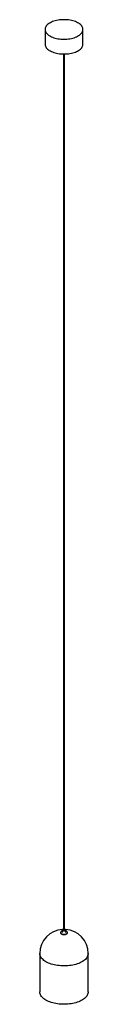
# Paper-space layout '_Trimétrica' of a CAD drawing. Header units: inches. Extents: x -3 to 3, y -1 to 111.
import ezdxf

# ---------------------------------------------------------------- set-up
doc = ezdxf.new("R2010")
doc.units = ezdxf.units.IN
doc.header["$MEASUREMENT"] = 0

psp = doc.layouts.new('_Trimétrica')

# ---------------------------------------------------------------- linework, layer by layer
at = {"color": 7, "linetype": 'Continuous', "lineweight": 25}
for p, q in [((-2.17, 110.02), (-2.17, 108.33)), ((2.17, 108.33), (2.17, 110.02)), ((-0.06, 107.21), (-0.06, 7.09)), ((0.06, 7.09), (0.06, 107.21)), ((-0.39, 6.78), (-0.39, 6.75)), ((-0.2, 7.09), (-0.2, 6.78)), ((0.2, 6.78), (0.2, 7.09)), ((0.39, 6.75), (0.39, 6.78)), ((-2.76, 4.39), (-2.76, 0)), ((2.76, 0), (2.76, 4.39))]:
    psp.add_line(p, q, dxfattribs=at)
at = {"color": 7, "linetype": 'Continuous', "lineweight": 25, "flags": 128}
for points in [[(-1.01, 109.03), (-0.85, 108.99), (-0.69, 108.96), (-0.52, 108.93), (-0.35, 108.92), (-0.18, 108.9), (0, 108.9), (0.17, 108.9), (0.34, 108.91), (0.51, 108.93), (0.68, 108.96), (0.84, 108.99), (1, 109.03), (1.15, 109.07), (1.3, 109.12), (1.43, 109.18), (1.56, 109.24), (1.67, 109.31), (1.78, 109.38), (1.87, 109.46), (1.95, 109.54), (2.02, 109.62), (2.08, 109.7), (2.12, 109.79), (2.15, 109.88), (2.16, 109.97), (2.16, 110.06), (2.15, 110.15), (2.12, 110.24), (2.08, 110.32), (2.03, 110.41), (1.96, 110.49), (1.88, 110.57), (1.78, 110.65), (1.68, 110.72), (1.56, 110.79), (1.44, 110.85), (1.3, 110.91), (1.16, 110.96), (1.01, 111), (0.85, 111.04), (0.69, 111.07), (0.52, 111.1), (0.35, 111.12), (0.18, 111.13), (0, 111.13), (-0.17, 111.13), (-0.34, 111.12), (-0.51, 111.1), (-0.68, 111.07), (-0.84, 111.04), (-1, 111), (-1.15, 110.96), (-1.3, 110.91), (-1.43, 110.85), (-1.56, 110.79), (-1.67, 110.72), (-1.78, 110.65), (-1.87, 110.58), (-1.95, 110.5), (-2.02, 110.41), (-2.08, 110.33), (-2.12, 110.24), (-2.15, 110.15), (-2.16, 110.06), (-2.16, 109.97), (-2.15, 109.88), (-2.12, 109.8), (-2.08, 109.71), (-2.03, 109.62), (-1.96, 109.54), (-1.88, 109.46), (-1.78, 109.38), (-1.68, 109.31), (-1.56, 109.25), (-1.44, 109.18), (-1.3, 109.13), (-1.16, 109.07), (-1.01, 109.03)], [(-2.17, 108.33), (-2.16, 108.28), (-2.15, 108.2), (-2.12, 108.11), (-2.08, 108.02), (-2.03, 107.93), (-1.96, 107.85), (-1.88, 107.77), (-1.78, 107.7), (-1.68, 107.62), (-1.56, 107.56), (-1.44, 107.49), (-1.3, 107.44), (-1.16, 107.39), (-1.01, 107.34)], [(-1.01, 107.34), (-0.85, 107.3), (-0.69, 107.27), (-0.52, 107.24), (-0.35, 107.23), (-0.18, 107.22), (0, 107.21), (0.17, 107.22), (0.34, 107.23), (0.51, 107.24), (0.68, 107.27), (0.84, 107.3), (1, 107.34), (1.15, 107.38), (1.3, 107.43), (1.43, 107.49), (1.56, 107.55), (1.67, 107.62), (1.78, 107.69), (1.87, 107.77), (1.95, 107.85), (2.02, 107.93), (2.08, 108.01), (2.12, 108.1), (2.15, 108.19), (2.16, 108.28), (2.17, 108.33)], [(-0.2, 6.96), (-0.21, 6.95), (-0.27, 6.93), (-0.32, 6.9), (-0.36, 6.87), (-0.38, 6.83), (-0.39, 6.79), (-0.39, 6.76), (-0.37, 6.72), (-0.34, 6.68), (-0.3, 6.65), (-0.25, 6.62), (-0.18, 6.6)], [(-0.06, 7.18), (-0.09, 7.18), (-0.13, 7.16), (-0.17, 7.14), (-0.19, 7.11), (-0.2, 7.09), (-0.19, 7.06), (-0.17, 7.03), (-0.14, 7.01), (-0.09, 7)], [(-0.18, 6.6), (-0.11, 6.59), (-0.04, 6.58), (0.03, 6.58), (0.11, 6.59), (0.18, 6.6), (0.24, 6.62), (0.3, 6.65), (0.34, 6.68), (0.37, 6.71), (0.39, 6.75), (0.39, 6.79), (0.38, 6.83), (0.36, 6.87), (0.32, 6.9), (0.27, 6.93), (0.22, 6.95), (0.2, 6.96)], [(-0.09, 7), (-0.04, 6.99), (0.01, 6.99), (0.06, 6.99), (0.11, 7), (0.15, 7.02), (0.18, 7.05), (0.19, 7.07), (0.2, 7.1), (0.18, 7.13), (0.15, 7.15), (0.11, 7.17), (0.07, 7.18), (0.06, 7.18)], [(-0.03, 7.06), (-0.01, 7.06), (0.02, 7.06), (0.04, 7.06), (0.05, 7.07), (0.06, 7.08), (0.06, 7.09)], [(-0.39, 6.75), (-0.39, 6.72), (-0.37, 6.68), (-0.34, 6.65), (-0.3, 6.62), (-0.25, 6.59), (-0.18, 6.57)], [(-0.18, 6.57), (-0.11, 6.56), (-0.04, 6.55), (0.03, 6.55), (0.11, 6.55), (0.18, 6.57), (0.24, 6.59), (0.3, 6.62), (0.34, 6.65), (0.37, 6.68), (0.39, 6.72), (0.39, 6.75)], [(2.44, 3.72), (2.34, 3.64), (2.23, 3.55), (2.11, 3.47), (1.98, 3.4), (1.83, 3.33), (1.68, 3.26), (1.52, 3.2), (1.36, 3.15), (1.18, 3.1), (1, 3.06), (0.81, 3.03), (0.62, 3), (0.43, 2.99), (0.24, 2.97), (0.04, 2.97), (-0.16, 2.97), (-0.35, 2.98), (-0.55, 3), (-0.74, 3.02), (-0.93, 3.05), (-1.11, 3.09), (-1.29, 3.13), (-1.46, 3.18), (-1.62, 3.24), (-1.77, 3.3), (-1.92, 3.37), (-2.06, 3.44), (-2.18, 3.52), (-2.3, 3.6), (-2.4, 3.69), (-2.49, 3.78), (-2.57, 3.87), (-2.63, 3.97), (-2.68, 4.07), (-2.72, 4.17), (-2.75, 4.27), (-2.76, 4.37), (-2.76, 4.39)], [(2.76, 4.39), (2.75, 4.31), (2.73, 4.21), (2.7, 4.11), (2.66, 4.01), (2.6, 3.91), (2.52, 3.82), (2.44, 3.72)], [(2.44, -0.66), (2.34, -0.75), (2.23, -0.83), (2.11, -0.91), (1.98, -0.99), (1.83, -1.06), (1.68, -1.12), (1.52, -1.18), (1.36, -1.24), (1.18, -1.28), (1, -1.32), (0.81, -1.36), (0.62, -1.38), (0.43, -1.4), (0.24, -1.41), (0.04, -1.42), (-0.16, -1.42), (-0.35, -1.41), (-0.55, -1.39), (-0.74, -1.37), (-0.93, -1.34), (-1.11, -1.3), (-1.29, -1.26), (-1.46, -1.2), (-1.62, -1.15), (-1.77, -1.09), (-1.92, -1.02), (-2.06, -0.94), (-2.18, -0.87), (-2.3, -0.78), (-2.4, -0.7), (-2.49, -0.61), (-2.57, -0.51), (-2.63, -0.42), (-2.68, -0.32), (-2.72, -0.22), (-2.75, -0.12), (-2.76, -0.02), (-2.76, 0)], [(2.76, 0), (2.75, -0.08), (2.73, -0.18), (2.7, -0.28), (2.66, -0.38), (2.6, -0.48), (2.52, -0.57), (2.44, -0.66)]]:
    psp.add_lwpolyline(points, dxfattribs=at)
at = {"color": 7, "linetype": 'Continuous', "lineweight": 25}
for centre, radius, start, end in [((0, 4.39), 2.76, 93.5416, 180), ((-0.03, 7.09), 0.0348, 192.9662, 266.0309), ((0, 4.39), 2.76, 0, 86.4584)]:
    psp.add_arc(centre, radius, start, end, dxfattribs=at)

doc.saveas('drawing.dxf')
